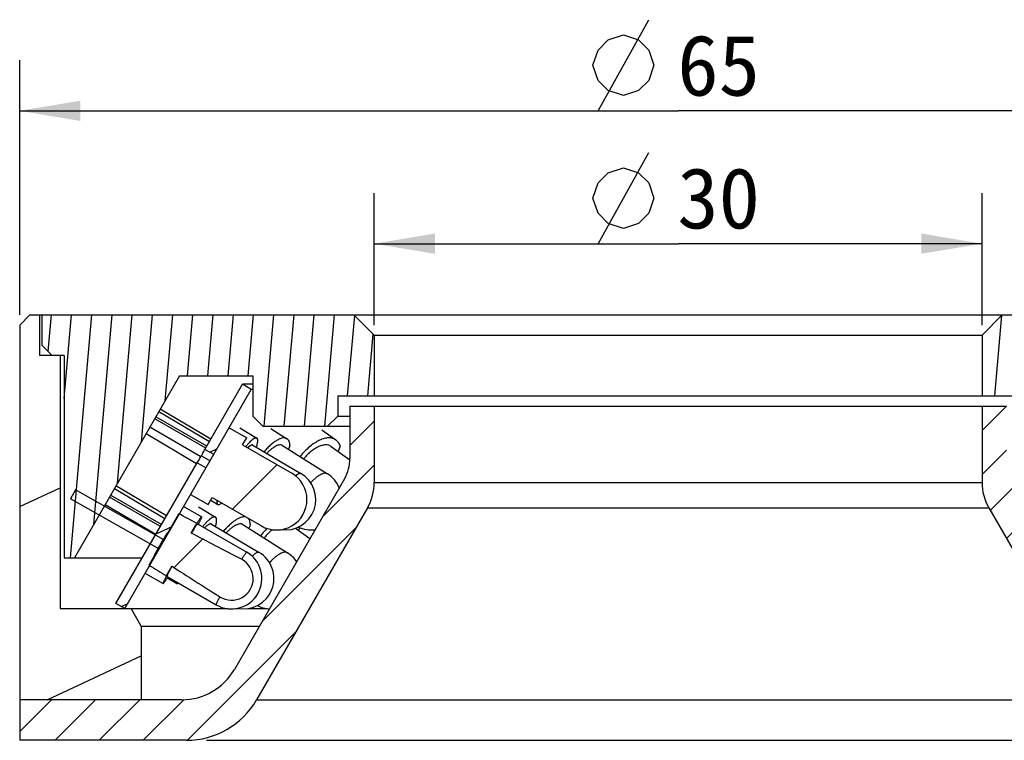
# Model space of a CAD drawing. Header units: millimetres. Extents: x 107 to 209, y 10 to 228.
# Tile 3 of 4: x 110 to 159, y 192 to 228. Entities that reach past the tile are written whole.
import ezdxf
from ezdxf.enums import TextEntityAlignment as Align

# ---------------------------------------------------------------- set-up
doc = ezdxf.new("R2010")
doc.units = ezdxf.units.MM
doc.header["$LTSCALE"] = 23.1
doc.layers.get('0').update_dxf_attribs({"linetype": 'CONTINUOUS'})
doc.layers.add('00_COMPONENTS', color=7, linetype='CONTINUOUS')
doc.layers.add('51__DRAFT_DIMS', color=7, linetype='CONTINUOUS')
doc.styles.get("Standard").update_dxf_attribs({"font": 'simfang.ttf'})
doc.dimstyles.new('DIMSTYLE_3', dxfattribs={"dimtxt": 3, "dimasz": 3, "dimexe": 2.5, "dimexo": 0.5, "dimgap": 0.75, "dimtad": 1, "dimdsep": 46, "dimtxsty": 'STANDARD', "dimblk": '_FILLED', "dimblk1": '_FILLED', "dimblk2": '_FILLED', "dimcen": 0.09, "dimclrt": 3, "dimazin": 2, "dimtp": 0.3, "dimtm": 0.3, "dimtfac": 1, "dimtofl": 0, "dimtmove": 0, "dimatfit": 3, "dimldrblk": '_FILLED', "dimfxl": 1, "dimtolj": 1, "dimarcsym": 0})
doc.dimstyles.new('DIMSTYLE_4', dxfattribs={"dimtxt": 3, "dimasz": 3, "dimexe": 2.5, "dimexo": 0.5, "dimgap": 0.75, "dimtad": 1, "dimdsep": 46, "dimtxsty": 'STANDARD', "dimblk": '_FILLED', "dimblk1": '_FILLED', "dimblk2": '_FILLED', "dimcen": 0.09, "dimclrt": 3, "dimazin": 2, "dimtp": 0.2, "dimtm": 0.2, "dimtfac": 1, "dimtofl": 0, "dimtmove": 0, "dimatfit": 3, "dimldrblk": '_FILLED', "dimfxl": 1, "dimtolj": 1, "dimarcsym": 0})
pattern_1 = [(45, (0, 0), (-5.939696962, 5.939696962), [])]

# ---------------------------------------------------------------- blocks, each defined once
blk = doc.blocks.new('_FILLED')
at = {"color": 0, "linetype": 'ByBlock'}
blk.add_solid([(0, 0), (-1, 0.1666666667), (-1, -0.1666666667)], dxfattribs=at)
blk = doc.blocks.new('*D3')
at = {"layer": '51__DRAFT_DIMS', "color": 4}
for p, q in [((109.9317619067, 213.1820439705), (109.9317619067, 225.7567410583)), ((174.9317619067, 213.1820439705), (174.9317619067, 225.7567410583)), ((109.9317619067, 223.2567410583), (142.4317619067, 223.2567410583)), ((174.9317619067, 223.2567410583), (142.4317619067, 223.2567410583))]:
    blk.add_line(p, q, dxfattribs=at)
at = {"layer": '51__DRAFT_DIMS', "color": 4, "xscale": 3, "yscale": 3, "zscale": 3, "rotation": 180}
blk.add_blockref('_FILLED', (109.9317619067, 223.2567410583), dxfattribs=at)
at = {"layer": '51__DRAFT_DIMS', "color": 4, "xscale": 3, "yscale": 3, "zscale": 3}
blk.add_blockref('_FILLED', (174.9317619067, 223.2567410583), dxfattribs=at)
at = {"layer": '51__DRAFT_DIMS', "color": 3}
blk.add_text('65', height=3, dxfattribs=at).set_placement((144.4317619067, 224.0067410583), align=Align.CENTER)
blk = doc.blocks.new('*D4')
at = {"layer": '51__DRAFT_DIMS', "color": 4}
for p, q in [((127.4317619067, 212.6820439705), (127.4317619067, 219.1984774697)), ((157.4317619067, 212.6820439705), (157.4317619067, 219.1984774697)), ((127.4317619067, 216.6984774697), (142.4317619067, 216.6984774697)), ((157.4317619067, 216.6984774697), (142.4317619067, 216.6984774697))]:
    blk.add_line(p, q, dxfattribs=at)
at = {"layer": '51__DRAFT_DIMS', "color": 4, "xscale": 3, "yscale": 3, "zscale": 3, "rotation": 180}
blk.add_blockref('_FILLED', (127.4317619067, 216.6984774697), dxfattribs=at)
at = {"layer": '51__DRAFT_DIMS', "color": 4, "xscale": 3, "yscale": 3, "zscale": 3}
blk.add_blockref('_FILLED', (157.4317619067, 216.6984774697), dxfattribs=at)
at = {"layer": '51__DRAFT_DIMS', "color": 3}
blk.add_text('30', height=3, dxfattribs=at).set_placement((144.4317619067, 217.4484774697), align=Align.CENTER)

msp = doc.modelspace()

# ---------------------------------------------------------------- hatches: boundary and pattern name
h = msp.add_hatch()
h.set_pattern_fill('DEFAULT__7', color=4, scale=9.2111545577, angle=205, style=0, pattern_type=0)
h.set_pattern_definition([(205, (0, 0), (3.8928021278, -8.3481411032), [])])
edge = h.paths.add_edge_path()
edge.add_line((172.9317619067, 198.6820439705), (169.4317619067, 198.6820439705))
edge.add_line((172.9317619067, 211.1820439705), (172.9317619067, 198.6820439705))
edge.add_line((173.9317619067, 211.1820439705), (172.9317619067, 211.1820439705))
edge.add_line((173.9317619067, 211.1820439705), (173.9317619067, 213.1820439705))
edge.add_line((174.4317619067, 213.1820439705), (173.9317619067, 213.1820439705))
edge.add_line((174.4317619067, 213.1820439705), (174.9317619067, 212.6820439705))
edge.add_line((174.9317619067, 212.6820439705), (174.9317619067, 194.1820439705))
edge.add_line((174.9317619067, 194.1820439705), (168.9317619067, 194.1820439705))
edge.add_line((168.9317619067, 197.8160185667), (168.9317619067, 194.1820439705))
edge.add_line((168.9317619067, 197.8160185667), (169.4317619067, 198.6820439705))
edge = h.paths.add_edge_path()
edge.add_line((115.4317619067, 198.6820439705), (111.9317619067, 198.6820439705))
edge.add_line((115.9317619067, 197.8160185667), (115.4317619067, 198.6820439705))
edge.add_line((115.9317619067, 197.8160185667), (115.9317619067, 194.1820439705))
edge.add_line((115.9317619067, 194.1820439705), (109.9317619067, 194.1820439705))
edge.add_line((109.9317619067, 212.6820439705), (109.9317619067, 194.1820439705))
edge.add_line((110.4317619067, 213.1820439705), (109.9317619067, 212.6820439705))
edge.add_line((110.9317619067, 213.1820439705), (110.4317619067, 213.1820439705))
edge.add_line((110.9317619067, 211.1820439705), (110.9317619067, 213.1820439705))
edge.add_line((111.9317619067, 211.1820439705), (110.9317619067, 211.1820439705))
edge.add_line((111.9317619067, 211.1820439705), (111.9317619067, 198.6820439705))
h = msp.add_hatch()
h.set_pattern_fill('A', color=4, scale=0.9945151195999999, angle=85.00000000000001, style=0, pattern_type=0)
h.set_pattern_definition([(85.00000000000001, (0, 0), (-0.9907306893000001, 0.0866777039), [])])
edge = h.paths.add_edge_path()
edge.add_line((126.4317619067, 213.1820439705), (111.0317619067, 213.1820439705))
edge.add_line((127.4317619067, 212.1820439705), (126.4317619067, 213.1820439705))
edge.add_line((127.4317619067, 212.1820439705), (127.4317619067, 209.1820439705))
edge.add_line((125.6317619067, 209.1820439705), (127.4317619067, 209.1820439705))
edge.add_line((125.6317619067, 209.1820439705), (125.6317619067, 208.1820439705))
edge.add_line((125.6317619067, 208.1820439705), (125.1317619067, 207.6820439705))
edge.add_line((121.9317619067, 207.6820439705), (125.1317619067, 207.6820439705))
edge.add_line((121.9317619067, 207.6820439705), (121.4317619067, 208.1820439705))
edge.add_line((121.4317619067, 210.1820439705), (121.4317619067, 208.1820439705))
edge.add_line((117.8279143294, 210.1820439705), (121.4317619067, 210.1820439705))
edge.add_line((117.8279143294, 210.1820439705), (112.6317619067, 201.1820439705))
edge.add_line((112.1317619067, 201.1820439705), (112.6317619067, 201.1820439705))
edge.add_line((112.1317619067, 211.1820439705), (112.1317619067, 201.1820439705))
edge.add_line((112.1317619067, 211.1820439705), (111.5318605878, 211.1820439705))
edge.add_line((111.5318605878, 211.1820439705), (111.0317619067, 211.6821311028))
edge.add_line((111.0317619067, 213.1820439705), (111.0317619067, 211.6821311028))
edge = h.paths.add_edge_path()
edge.add_line((173.8317619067, 213.1820439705), (158.4317619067, 213.1820439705))
edge.add_line((173.8317619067, 213.1820439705), (173.8317619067, 211.6819572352))
edge.add_line((173.3318370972, 211.1820439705), (173.8317619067, 211.6819572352))
edge.add_line((173.3318370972, 211.1820439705), (172.7317619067, 211.1820439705))
edge.add_line((172.7317619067, 201.1820439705), (172.7317619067, 211.1820439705))
edge.add_line((172.2317619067, 201.1820439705), (172.7317619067, 201.1820439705))
edge.add_line((167.035609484, 210.1820439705), (172.2317619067, 201.1820439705))
edge.add_line((163.4317619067, 210.1820439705), (167.035609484, 210.1820439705))
edge.add_line((163.4317619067, 210.1820439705), (163.4317619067, 208.1820439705))
edge.add_line((162.9317619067, 207.6820439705), (163.4317619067, 208.1820439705))
edge.add_line((159.7317619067, 207.6820439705), (162.9317619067, 207.6820439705))
edge.add_line((159.2317619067, 208.1820439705), (159.7317619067, 207.6820439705))
edge.add_line((159.2317619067, 209.1820439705), (159.2317619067, 208.1820439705))
edge.add_line((157.4317619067, 209.1820439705), (159.2317619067, 209.1820439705))
edge.add_line((157.4317619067, 212.1820439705), (157.4317619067, 209.1820439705))
edge.add_line((157.4317619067, 212.1820439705), (158.4317619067, 213.1820439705))
h = msp.add_hatch()
h.set_pattern_fill('DEFAULT__6', color=4, scale=2.5302950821, angle=205, style=0, pattern_type=0)
h.set_pattern_definition([(205, (0, 0), (1.0693489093, -2.2932261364), [])])
edge = h.paths.add_edge_path()
edge.add_line((170.1817619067, 198.9320439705), (166.1669891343, 205.8858343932))
edge.add_line((169.7487492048, 198.6820439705), (170.1817619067, 198.9320439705))
edge.add_line((169.7487492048, 198.6820439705), (165.7339764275, 205.6358344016))
edge.add_line((165.7339764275, 205.6358344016), (166.1669891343, 205.8858343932))
edge = h.paths.add_edge_path()
edge.add_line((163.9317619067, 209.7573615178), (165.7868848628, 206.5441943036))
edge.add_line((165.7868848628, 206.5441943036), (165.3538721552, 206.2941943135))
edge.add_line((163.4987492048, 209.5073615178), (165.3538721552, 206.2941943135))
edge.add_line((163.4987492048, 209.5073615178), (163.9317619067, 209.7573615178))
edge = h.paths.add_edge_path()
edge.add_line((121.3647746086, 209.5073615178), (120.9317619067, 209.7573615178))
edge.add_line((119.5096516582, 206.2941943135), (121.3647746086, 209.5073615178))
edge.add_line((119.5096516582, 206.2941943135), (119.0766389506, 206.5441943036))
edge.add_line((119.0766389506, 206.5441943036), (120.9317619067, 209.7573615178))
edge = h.paths.add_edge_path()
edge.add_line((115.1147746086, 198.6820439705), (114.6817619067, 198.9320439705))
edge.add_line((114.6817619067, 198.9320439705), (118.6965346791, 205.8858343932))
edge.add_line((118.6965346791, 205.8858343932), (119.1295473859, 205.6358344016))
edge.add_line((115.1147746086, 198.6820439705), (119.1295473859, 205.6358344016))
h = msp.add_hatch()
h.set_pattern_fill('DEFAULT__1', color=4, scale=1.5384615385, angle=45, style=0, pattern_type=0)
h.set_pattern_definition([(45, (0, 0), (-1.0878565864, 1.0878565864), [])])
edge = h.paths.add_edge_path()
edge.add_line((158.6317619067, 208.6820439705), (157.4317619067, 208.6820439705))
edge.add_line((158.6317619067, 208.6820439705), (158.6317619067, 206.0939640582))
edge.add_arc((160.6317619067, 206.0939640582), 2, 180, 210)
edge.add_line((158.8997110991, 205.0939640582), (164.3336856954, 195.6820439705))
edge.add_arc((166.9317619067, 197.1820439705), 3, 210, 270)
edge.add_line((174.9317619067, 194.1820439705), (166.9317619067, 194.1820439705))
edge.add_line((174.9317619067, 194.1820439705), (174.9317619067, 192.1820439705))
edge.add_line((174.9317619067, 192.1820439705), (166.700821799, 192.1820439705))
edge.add_arc((166.700821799, 196.1820439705), 4, 209.9999999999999, 269.9999999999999)
edge.add_line((157.7666983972, 203.6563996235), (163.2367201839, 194.1820439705))
edge.add_arc((159.9317619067, 204.9063996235), 2.5, 180, 210)
edge.add_line((157.4317619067, 208.6820439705), (157.4317619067, 204.9063996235))
edge = h.paths.add_edge_path()
edge.add_line((127.4317619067, 208.6820439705), (126.2317619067, 208.6820439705))
edge.add_line((127.4317619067, 208.6820439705), (127.4317619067, 204.9063996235))
edge.add_arc((124.9317619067, 204.9063996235), 2.5, 329.9999999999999, 359.9999999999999)
edge.add_line((127.0968254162, 203.6563996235), (121.6268036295, 194.1820439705))
edge.add_arc((118.1627020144, 196.1820439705), 4, 270, 330)
edge.add_line((118.1627020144, 192.1820439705), (109.9317619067, 192.1820439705))
edge.add_line((109.9317619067, 194.1820439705), (109.9317619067, 192.1820439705))
edge.add_line((117.9317619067, 194.1820439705), (109.9317619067, 194.1820439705))
edge.add_arc((117.9317619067, 197.1820439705), 3, 270, 330)
edge.add_line((125.9638127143, 205.0939640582), (120.5298381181, 195.6820439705))
edge.add_arc((124.2317619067, 206.0939640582), 2, 330.0000000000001, 5.09e-14)
edge.add_line((126.2317619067, 208.6820439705), (126.2317619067, 206.0939640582))
h = msp.add_hatch()
h.set_pattern_fill('DEFAULT__5', color=4, scale=8.4, angle=45, style=0, pattern_type=0)
h.set_pattern_definition(pattern_1)
edge = h.paths.add_edge_path()
edge.add_line((120.9356173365, 206.7640397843), (123.360488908, 205.3640404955))
edge.add_arc((122.6104909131, 204.0650050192), 1.4999967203, 329.9767110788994, 60.0000161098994)
edge.add_arc((122.6104909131, 204.0650050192), 1.4999967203, 239.9999832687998, 329.9767110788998)
edge.add_line((119.4356214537, 204.1659707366), (121.8604921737, 202.7659699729))
edge.add_line((119.2356210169, 203.819559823), (119.4356214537, 204.1659707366))
edge.add_line((118.3695957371, 204.3195600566), (119.2356210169, 203.819559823))
edge.add_line((118.3695957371, 204.3195600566), (120.2695922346, 207.6104504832))
edge.add_line((120.2695922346, 207.6104504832), (121.1356177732, 207.110450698))
edge.add_line((120.9356173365, 206.7640397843), (121.1356177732, 207.110450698))
h = msp.add_hatch()
h.set_pattern_fill('DEFAULT__3', color=4, scale=8.4, angle=45, style=0, pattern_type=0)
h.set_pattern_definition(pattern_1)
edge = h.paths.add_edge_path()
edge.add_spline(control_points=[(120.8836640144, 201.1163046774), (120.5959461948, 201.2674384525), (120.0279078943, 201.5647093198), (119.1981721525, 201.9954508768), (118.659507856, 202.2726061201), (118.3938145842, 202.4086410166)], knot_values=[0, 0, 0, 0, 0.3333333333, 0.6666666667, 1, 1, 1, 1], degree=3, periodic=0)
edge.add_arc((120.3854766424, 200.1678907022), 1.0712981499, 317.8635827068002, 62.28774013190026)
edge.add_arc((120.3854766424, 200.1678907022), 1.0712981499, 237.6560398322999, 317.8635827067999)
edge.add_spline(control_points=[(117.4496934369, 200.7752264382), (117.7001903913, 200.6129010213), (118.2092237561, 200.2844822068), (118.9966316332, 199.7805072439), (119.5377574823, 199.4366761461), (119.8123313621, 199.2628027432)], knot_values=[0, 0, 0, 0, 0.3333333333, 0.6666666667, 1, 1, 1, 1], degree=3, periodic=0)
edge.add_line((117.1711414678, 200.2933064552), (117.4496934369, 200.7752264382))
edge.add_spline(control_points=[(116.3211338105, 200.8227166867), (116.4145155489, 200.7644327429), (116.6019880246, 200.6475053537), (116.8853173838, 200.4710394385), (117.0756297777, 200.3526710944), (117.1711414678, 200.2933064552)], knot_values=[0, 0, 0, 0, 0.3333333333, 0.6666666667, 1, 1, 1, 1], degree=3, periodic=0)
edge.add_line((116.3211338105, 200.8227166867), (116.7920550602, 201.6374528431))
edge.add_line((116.7920550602, 201.6374528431), (112.4364294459, 204.1018284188))
edge.add_line((112.6928098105, 204.54538953), (112.4364294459, 204.1018284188))
edge.add_line((117.0484354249, 202.0810139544), (112.6928098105, 204.54538953))
edge.add_line((117.0484354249, 202.0810139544), (117.7893430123, 203.3628507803))
edge.add_spline(control_points=[(118.6723665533, 202.8905609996), (118.5732515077, 202.9436915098), (118.3756890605, 203.0495166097), (118.0813547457, 203.206942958), (117.8864584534, 203.3110264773), (117.7893430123, 203.3628507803)], knot_values=[0, 0, 0, 0, 0.3333333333, 0.6666666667, 1, 1, 1, 1], degree=3, periodic=0)
edge.add_line((118.3938145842, 202.4086410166), (118.6723665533, 202.8905609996))

# ---------------------------------------------------------------- linework, layer by layer
at = {"layer": '00_COMPONENTS', "color": 7}
for p, q in [((110.4317619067, 213.1820439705), (109.9317619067, 212.6820439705)), ((110.4317619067, 213.1820439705), (174.4317619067, 213.1820439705)), ((110.9317619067, 211.1820439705), (110.9317619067, 213.1820439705)), ((111.0317619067, 213.1820439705), (111.0317619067, 211.6821311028)), ((127.4317619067, 212.1820439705), (126.4317619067, 213.1820439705)), ((157.4317619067, 212.1820439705), (158.4317619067, 213.1820439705)), ((109.9317619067, 212.6820439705), (109.9317619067, 192.1820439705)), ((127.4317619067, 212.1820439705), (157.4317619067, 212.1820439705)), ((127.4317619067, 212.1820439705), (127.4317619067, 209.1820439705)), ((157.4317619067, 212.1820439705), (157.4317619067, 209.1820439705)), ((111.5318605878, 211.1820439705), (111.0317619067, 211.6821311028)), ((112.1317619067, 211.1820439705), (110.9317619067, 211.1820439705)), ((111.9317619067, 211.1820439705), (111.9317619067, 198.6820439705)), ((112.1317619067, 211.1820439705), (112.1317619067, 201.1820439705)), ((117.8279143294, 210.1820439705), (112.6317619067, 201.1820439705)), ((117.8279143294, 210.1820439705), (121.4317619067, 210.1820439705)), ((121.4317619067, 210.1820439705), (121.4317619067, 208.1820439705)), ((115.1147746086, 198.6820439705), (121.3647746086, 209.5073615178)), ((119.0766389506, 206.5441943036), (120.9317619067, 209.7573615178)), ((121.3647746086, 209.5073615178), (120.9317619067, 209.7573615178)), ((121.4317619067, 209.7573615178), (120.9317619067, 209.7573615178)), ((121.4317619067, 209.5073615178), (121.3647746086, 209.5073615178)), ((125.6317619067, 209.1820439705), (159.2317619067, 209.1820439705)), ((125.6317619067, 209.1820439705), (125.6317619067, 208.1820439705)), ((119.3691173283, 207.0507817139), (116.8713108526, 208.5251581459)), ((126.2317619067, 208.6820439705), (158.6317619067, 208.6820439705)), ((126.2317619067, 208.6820439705), (126.2317619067, 206.0939640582)), ((127.4317619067, 208.6820439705), (127.4317619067, 204.9063996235)), ((157.4317619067, 208.6820439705), (157.4317619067, 204.9063996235)), ((119.1128210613, 206.6068635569), (116.6010424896, 208.0570396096)), ((119.1637323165, 206.6950444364), (116.6519537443, 208.1452204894)), ((119.292619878, 206.9182842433), (116.7948134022, 208.3926606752)), ((121.9317619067, 207.6820439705), (121.4317619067, 208.1820439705)), ((125.6317619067, 208.1820439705), (125.1317619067, 207.6820439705)), ((125.6317619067, 208.1820439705), (126.2317619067, 208.1820439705)), ((118.8704587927, 206.1815397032), (116.3562812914, 207.6331007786)), ((120.2695922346, 207.6104504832), (121.1356177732, 207.110450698)), ((120.7912198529, 207.6012243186), (121.638292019, 207.1012243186)), ((121.9317619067, 207.6820439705), (126.2317619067, 207.6820439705)), ((122.3343419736, 207.5711045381), (123.1254397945, 207.0711045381)), ((118.6654851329, 205.8332319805), (116.168185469, 207.3073092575)), ((120.9356173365, 206.7640397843), (121.1356177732, 207.110450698)), ((124.8395550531, 207.5115077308), (125.5401037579, 207.0115077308)), ((120.9356173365, 206.7640397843), (123.360488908, 205.3640404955)), ((121.4349638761, 206.7567570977), (123.8067659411, 205.3567570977)), ((121.6363792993, 206.7182500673), (121.604644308, 206.656600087)), ((122.9117328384, 206.7329783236), (125.1268067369, 205.3329783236)), ((123.2722405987, 206.7182500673), (123.2002189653, 206.5506455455)), ((125.3077291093, 206.6859282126), (126.229794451, 206.0278259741)), ((125.7454649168, 206.7182500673), (125.6543183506, 206.4385583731)), ((118.8989342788, 206.2308606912), (119.3318881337, 205.9808606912)), ((119.5096516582, 206.2941943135), (119.0766389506, 206.5441943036)), ((114.6817619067, 198.9320439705), (118.6965346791, 205.8858343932)), ((118.6965346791, 205.8858343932), (119.1295473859, 205.6358344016)), ((125.9638127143, 205.0939640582), (120.5298381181, 195.6820439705)), ((117.1777619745, 203.2552429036), (114.6840645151, 204.7367363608)), ((112.6928098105, 204.54538953), (112.4364294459, 204.1018284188)), ((117.0484354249, 202.0810139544), (112.6928098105, 204.54538953)), ((116.8770758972, 202.7344393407), (114.3660087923, 204.1858476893)), ((116.9315832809, 202.8288488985), (114.420516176, 204.2802572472)), ((117.0999001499, 203.1203822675), (114.6062026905, 204.6018757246)), ((118.3695957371, 204.3195600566), (119.2356210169, 203.819559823)), ((119.2356210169, 203.819559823), (119.4356214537, 204.1659707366)), ((119.4356198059, 204.1659669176), (121.8604909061, 202.7659669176)), ((116.7920550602, 201.6374528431), (112.4364294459, 204.1018284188)), ((116.654685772, 202.3492483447), (114.1436186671, 203.8006566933)), ((118.0491127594, 203.7128726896), (118.9141577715, 203.2128726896)), ((118.7548785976, 203.701367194), (119.5964946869, 203.201367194)), ((119.3593223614, 204.0338168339), (119.7066746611, 203.8287857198)), ((127.0968254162, 203.6563996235), (121.6268036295, 194.1820439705)), ((157.7666983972, 203.6563996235), (163.2367201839, 194.1820439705)), ((117.0484354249, 202.0810139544), (117.7893430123, 203.3628507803)), ((118.3938145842, 202.4086410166), (118.6723665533, 202.8905609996)), ((118.7139878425, 202.8665606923), (121.1361138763, 201.4665606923)), ((119.3921914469, 202.8574774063), (121.7487164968, 201.4574774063)), ((119.617113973, 202.8114754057), (119.5829708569, 202.7441362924)), ((120.9529748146, 202.8343341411), (123.1587279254, 201.4343341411)), ((121.3191020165, 202.8114754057), (121.2483305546, 202.6468707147)), ((123.7410248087, 202.6836108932), (123.6940290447, 202.5442915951)), ((123.5437015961, 202.6508388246), (124.2601130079, 202.143069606)), ((116.3211338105, 200.8227166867), (116.7920550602, 201.6374528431)), ((112.1317619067, 201.1820439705), (115.9808000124, 201.1820439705)), ((117.1711414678, 200.2933064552), (117.4496934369, 200.7752264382)), ((116.1474984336, 200.4229087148), (117.0125434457, 199.9229087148)), ((117.2127133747, 200.2692207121), (119.6348394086, 198.8692207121)), ((117.2201476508, 200.193122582), (117.6556139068, 199.9344142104)), ((115.1147746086, 198.6820439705), (114.6817619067, 198.9320439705)), ((111.9317619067, 198.6820439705), (120.1826125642, 198.6820439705)), ((115.9317619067, 197.8160185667), (115.4317619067, 198.6820439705)), ((120.5908304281, 198.6820439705), (120.781154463, 198.6820439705)), ((121.18448399, 198.6820439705), (122.1500926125, 198.6820439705)), ((115.9317619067, 197.8160185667), (121.7618889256, 197.8160185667)), ((115.9317619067, 197.8160185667), (115.9317619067, 194.1820439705)), ((117.9317619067, 194.1820439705), (109.9317619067, 194.1820439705)), ((118.1627020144, 192.1820439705), (109.9317619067, 192.1820439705)), ((119.1459100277, 192.1820439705), (174.9317619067, 192.1820439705))]:
    msp.add_line(p, q, dxfattribs=at)
at = {"layer": '00_COMPONENTS', "color": 4}
for p, q in [((127.4317619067, 204.9063996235), (157.4317619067, 204.9063996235)), ((127.0968254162, 203.6563996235), (157.7666983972, 203.6563996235)), ((116.7734410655, 201.662093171), (116.8148058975, 201.7356759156)), ((117.0317597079, 202.1076702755), (117.0455328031, 202.1304941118)), ((116.7673416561, 201.6511585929), (116.7734410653, 201.6620931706)), ((121.6268036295, 194.1820439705), (163.2367201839, 194.1820439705))]:
    msp.add_line(p, q, dxfattribs=at)
at = {"layer": '00_COMPONENTS', "color": 7}
for centre, radius, start, end in [((124.2317619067, 206.0939640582), 2, 330, 360), ((122.6104909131, 204.0650050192), 1.4999967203, 239.9999832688, 60.00001610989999), ((123.0442854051, 204.0650050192), 1.5, 261.6646434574, 59.44798578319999), ((124.3254056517, 204.0650050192), 1.5, 22.8960669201, 57.7057587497), ((124.9317619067, 204.9063996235), 2.5, 330, 360), ((159.9317619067, 204.9063996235), 2.5, 180, 210), ((124.3254056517, 204.0650050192), 1.5, 244.7193996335, 277.086994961), ((120.3854766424, 200.1678907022), 1.5, 239.9718899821, 59.9718899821), ((120.9825793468, 200.1678907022), 1.5, 258.5591668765, 59.2856603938), ((122.3549113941, 200.1678907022), 1.5, 33.78447218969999, 57.59654638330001), ((120.3854766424, 200.1678907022), 1.0712981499, 237.6560398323, 62.28774013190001), ((122.3549113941, 200.1678907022), 1.5, 242.7831528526, 266.2164816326), ((117.9317619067, 197.1820439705), 3, 270, 330), ((118.1627020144, 196.1820439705), 4, 270, 330)]:
    msp.add_arc(centre, radius, start, end, dxfattribs=at)
for major_axis, start_param, end_param in [((39.9304280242, -23.0799712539), 8.5148692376, 8.5426614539), ((31.5240221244, -18.2210299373), 2.346946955, 2.4614810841), ((39.9304280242, -23.0799712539), 4.0237091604, 4.0515013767), ((31.5240221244, -18.2210299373), -2.4614810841, -2.346946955)]:
    msp.add_ellipse((142.4317619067, 187.4250363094), major_axis=major_axis, ratio=0.0411962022, start_param=start_param, end_param=end_param, dxfattribs=at)
for points, knots in [([(121.6382918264, 207.1012239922), (121.6330183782, 207.1043359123), (121.6210012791, 207.1091448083), (121.6007030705, 207.1112281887), (121.5780301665, 207.1085459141), (121.542160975, 207.098046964), (121.4914543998, 207.0718049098), (121.4254428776, 207.0250078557), (121.3509550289, 206.9610173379), (121.2688043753, 206.8804635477), (121.1798730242, 206.7841205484), (121.1197637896, 206.713604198), (121.0886807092, 206.6759679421)], [0, 0, 0, 0, 0.025439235, 0.0528868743, 0.083947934, 0.1197102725, 0.2076438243, 0.3194210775, 0.4554584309, 0.6151334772, 0.7972051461, 1, 1, 1, 1]), ([(121.6363792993, 206.7182500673), (121.6435121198, 206.7435147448), (121.6561229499, 206.7915898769), (121.6706563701, 206.8603149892), (121.679679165, 206.921284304), (121.6831709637, 206.9741930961), (121.6811241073, 207.0188717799), (121.6734736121, 207.0552918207), (121.6598768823, 207.0835434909), (121.645800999, 207.0967927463), (121.6382918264, 207.1012239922)], [0, 0, 0, 0, 0.1965833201, 0.3720438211, 0.5257653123, 0.6577350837, 0.7685266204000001, 0.8597195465, 0.9347088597, 1, 1, 1, 1]), ([(123.1254390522, 207.071103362), (123.111647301, 207.0798191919), (123.0816143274, 207.0946590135), (123.031767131, 207.1077497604), (122.9772008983, 207.1119178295), (122.8949675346, 207.105375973), (122.7811906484, 207.0726371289), (122.6375985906, 207.0020498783), (122.4832262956, 206.8998710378), (122.3210976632, 206.7680492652), (122.154434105, 206.6091688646), (122.0460215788, 206.4910689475), (121.9915974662, 206.4282694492)], [0, 0, 0, 0, 0.0354395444, 0.0721623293, 0.1112999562, 0.1537471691, 0.2507681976, 0.3661443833, 0.5002479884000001, 0.6520247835, 0.8194873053, 1, 1, 1, 1]), ([(123.2722405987, 206.7182500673), (123.2712435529, 206.758410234), (123.2647477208, 206.8332383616), (123.2372394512, 206.9350899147), (123.1984081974, 207.0047683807), (123.1589680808, 207.0470632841), (123.1369309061, 207.0638409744), (123.1254390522, 207.071103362)], [0, 0, 0, 0, 0.3035100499, 0.5648688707, 0.7919697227, 0.897292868, 1, 1, 1, 1]), ([(125.5401018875, 207.0115051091), (125.5160321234, 207.028683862), (125.464059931, 207.0590880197), (125.3778589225, 207.0907523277), (125.2839027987, 207.1085445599), (125.1830915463, 207.1124185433), (125.0762619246, 207.1024607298), (124.9220329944, 207.0699064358), (124.7192609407, 206.9930321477), (124.4749658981, 206.8541085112), (124.2295057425, 206.6700466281), (123.9908124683, 206.4468052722), (123.8429774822, 206.2785296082), (123.7717605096, 206.1895021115)], [0, 0, 0, 0, 0.0421102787, 0.0852024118, 0.1301633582, 0.1777182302, 0.228402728, 0.2825632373, 0.4017750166, 0.5353703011, 0.6816016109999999, 0.8376502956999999, 1, 1, 1, 1]), ([(118.8989342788, 206.2308606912), (118.9233572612, 206.2732816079), (118.9588999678, 206.3348911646), (119.1122174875, 206.6057801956), (119.0766380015, 206.5441948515)], [0, 0, 0, 0, 0.4076601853, 1, 1, 1, 1]), ([(121.4349638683, 206.7567570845), (121.4292395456, 206.760135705), (121.4153308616, 206.764735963), (121.3916582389, 206.7638216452), (121.3647994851, 206.7561122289), (121.3345935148, 206.7418168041), (121.3010266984, 206.7209908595), (121.2485388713, 206.6820613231), (121.2097645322, 206.6469648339), (121.183234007, 206.6213071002)], [0, 0, 0, 0, 0.0666597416, 0.1426374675, 0.2343213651, 0.3451501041, 0.4767914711, 0.6298695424, 1, 1, 1, 1]), ([(122.9117319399, 206.7329768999), (122.9019905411, 206.73913273), (122.8810028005, 206.7497953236), (122.8336075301, 206.763865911), (122.7647305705, 206.7660495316), (122.6750497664, 206.7460963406), (122.5766471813, 206.7049507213), (122.4707590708, 206.6432791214), (122.3588767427, 206.5620453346), (122.2427906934, 206.462515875), (122.1666483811, 206.3877610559), (122.1281560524, 206.347773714)], [0, 0, 0, 0, 0.0373853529, 0.0758622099, 0.1596415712, 0.2573683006, 0.3719644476, 0.5043358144, 0.6540812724, 0.8199300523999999, 1, 1, 1, 1]), ([(125.3077277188, 206.6859262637), (125.289203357, 206.6991473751), (125.2492887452, 206.7226162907), (125.1593173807, 206.7563684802), (125.0289898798, 206.770837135), (124.8600305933, 206.74538772), (124.6792364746, 206.6801649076), (124.491549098, 206.577396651), (124.3023054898, 206.4402680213), (124.1172326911, 206.2729531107), (124.0019615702, 206.1463915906), (123.9461654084, 206.079277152)], [0, 0, 0, 0, 0.0424600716, 0.0858631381, 0.1785211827, 0.2832097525, 0.4021315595, 0.53529659, 0.6811703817, 0.8371660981, 1, 1, 1, 1]), ([(125.7454649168, 206.7182500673), (125.7257218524, 206.7779162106), (125.6854497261, 206.8629355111), (125.6080572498, 206.9566521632), (125.5635450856, 206.9947735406), (125.5401018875, 207.0115051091)], [0, 0, 0, 0, 0.5190196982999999, 0.7621462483, 1, 1, 1, 1]), ([(118.6965338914, 205.8858348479), (118.6920648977, 205.8780982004), (118.8324747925, 206.1152529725), (118.8367533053, 206.1231131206), (118.8989342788, 206.2308606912)], [0, 0, 0, 0, 0.0670077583, 1, 1, 1, 1]), ([(119.668778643, 204.0307563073), (119.665390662, 204.0061118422), (119.6612162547, 203.9616989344), (119.6637997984, 203.9087724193), (119.6721932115, 203.8749174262), (119.6807413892, 203.8551869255), (119.6920522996, 203.8394889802), (119.7016377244, 203.8317617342), (119.7066756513, 203.8287873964)], [0, 0, 0, 0, 0.3466347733, 0.6206459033, 0.7328715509, 0.8310394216, 0.9184781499, 1, 1, 1, 1]), ([(119.7066756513, 203.8287873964), (119.7117581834, 203.8257867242), (119.7232723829, 203.8210969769), (119.7426884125, 203.8188281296), (119.7643326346, 203.8209909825), (119.7984388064, 203.8302781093), (119.8466134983, 203.8541371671), (119.8839321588, 203.8797645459), (119.9041244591, 203.8949364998)], [0, 0, 0, 0, 0.0811560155, 0.1683063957, 0.2662879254, 0.3784555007, 0.6527136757, 1, 1, 1, 1]), ([(118.9141576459, 203.2128724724), (118.9131137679, 203.2134752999), (118.9107772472, 203.2133367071), (118.9079178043, 203.2121005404), (118.9037278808, 203.2095924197), (118.8976364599, 203.204526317), (118.8892565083, 203.1962553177), (118.8792978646, 203.185231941), (118.8625993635, 203.1653115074), (118.8381032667, 203.1334887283), (118.8045416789, 203.0871687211), (118.7652127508, 203.0305085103), (118.7203913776, 202.9639009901), (118.6889607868, 202.9160544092), (118.6723665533, 202.8905609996)], [0, 0, 0, 0, 0.0089060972, 0.0152843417, 0.0233130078, 0.0447484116, 0.0736868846, 0.1102503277, 0.1544626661, 0.2657075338, 0.4068534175, 0.5770554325, 0.7752604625, 1, 1, 1, 1]), ([(118.7557438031, 202.8428365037), (118.769540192, 202.8699218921), (118.795286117, 202.9209931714), (118.8305919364, 202.9930106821), (118.8600222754, 203.0553049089), (118.8833790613, 203.107452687), (118.89870746, 203.1445253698), (118.9076218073, 203.1689129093), (118.912196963, 203.1830298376), (118.9151756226, 203.1944082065), (118.916521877, 203.2022072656), (118.916603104, 203.2070854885), (118.9162471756, 203.2101779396), (118.915200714, 203.2122701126), (118.9141576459, 203.2128724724)], [0, 0, 0, 0, 0.2248030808, 0.4229762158, 0.593163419, 0.7343057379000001, 0.8455388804, 0.8897491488, 0.9263125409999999, 0.9552457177, 0.9766809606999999, 0.9847116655, 0.9910919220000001, 1, 1, 1, 1]), ([(119.5964945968, 203.2013670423), (119.5901082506, 203.2051604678), (119.5756826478, 203.211128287), (119.5513782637, 203.2142319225), (119.5243216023, 203.2118484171), (119.4818612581, 203.2008070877), (119.4220677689, 203.1719097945), (119.3446811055, 203.1194745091), (119.2580235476, 203.0474251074), (119.1631760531, 202.9565750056), (119.061305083, 202.8479484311), (118.992827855, 202.7683401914), (118.9575672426, 202.7258946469)], [0, 0, 0, 0, 0.0268519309, 0.0555948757, 0.0877698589, 0.1244494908, 0.2136549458, 0.3260002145, 0.4618644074, 0.6205122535, 0.8005236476, 1, 1, 1, 1]), ([(119.617113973, 202.8114754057), (119.6233665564, 202.836799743), (119.6342217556, 202.885075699), (119.6459177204, 202.9541932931), (119.652085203, 203.0157680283), (119.65271194, 203.0695044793), (119.6477773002, 203.1152273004), (119.6371967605, 203.1528759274), (119.6206362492, 203.1823596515), (119.6048660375, 203.1963944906), (119.5964945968, 203.2013670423)], [0, 0, 0, 0, 0.1910975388, 0.3623382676, 0.5132584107, 0.6440119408, 0.7553695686, 0.8491086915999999, 0.9286673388, 1, 1, 1, 1]), ([(121.1125397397, 203.1980794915), (121.0804296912, 203.2088830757), (121.0269005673, 203.2159454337), (120.9537900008, 203.2102059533), (120.8694940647, 203.1931930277), (120.7555840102, 203.150559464), (120.613344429, 203.0722009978), (120.4624948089, 202.9659294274), (120.3057401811, 202.8336372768), (120.1459406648, 202.6776926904), (120.0422107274, 202.5630084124), (119.9903116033, 202.5023895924)], [0, 0, 0, 0, 0.0739044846, 0.1151084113, 0.1598331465, 0.2610309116, 0.3789211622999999, 0.5132760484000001, 0.6628972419, 0.8259196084, 1, 1, 1, 1]), ([(121.3191020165, 202.8114754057), (121.3180673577, 202.8478752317), (121.3123092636, 202.9162889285), (121.2895323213, 203.0107066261), (121.2530407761, 203.0891248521), (121.2181742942, 203.1311778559), (121.1990368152, 203.1481485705)], [0, 0, 0, 0, 0.2979369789, 0.5598192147, 0.7907232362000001, 1, 1, 1, 1]), ([(118.713987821, 202.8665606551), (118.7127898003, 202.8672527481), (118.7098967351, 202.8665033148), (118.706612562, 202.8644932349), (118.7013121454, 202.8604143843), (118.6935253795, 202.8526675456), (118.6769760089, 202.8339284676), (118.651248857, 202.8004609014), (118.6143092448, 202.7488208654), (118.5692850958, 202.682593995), (118.5166911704, 202.6026136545), (118.4572260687, 202.5098435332), (118.4156453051, 202.4436636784), (118.3938145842, 202.4086410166)], [0, 0, 0, 0, 0.0073914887, 0.0133961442, 0.0212422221, 0.0427401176, 0.0721485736, 0.154661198, 0.2681456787, 0.4113233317, 0.5824549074, 0.7795238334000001, 1, 1, 1, 1]), ([(119.392191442, 202.8574773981), (119.3845793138, 202.8619999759), (119.3659127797, 202.8680563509), (119.3341519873, 202.8663274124), (119.2981024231, 202.8552874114), (119.2575729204, 202.8352121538), (119.2126215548, 202.8062098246), (119.1634718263, 202.7684210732), (119.1104447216, 202.7220681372), (119.074660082, 202.6874990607), (119.0561450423, 202.6689060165)], [0, 0, 0, 0, 0.0658273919, 0.1413721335, 0.2331170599, 0.3443888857, 0.4766408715, 0.6302385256, 0.8049220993, 1, 1, 1, 1]), ([(120.9529738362, 202.8343325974), (120.942696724, 202.8408545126), (120.9205250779, 202.8521371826), (120.8703723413, 202.8669310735), (120.7974080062, 202.8689080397), (120.7024818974, 202.8471642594), (120.5984220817, 202.8028015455), (120.4866504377, 202.7365772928), (120.3688689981, 202.6496001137), (120.2471036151, 202.5433264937), (120.1674730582, 202.4636158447), (120.127317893, 202.4210284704)], [0, 0, 0, 0, 0.0373147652, 0.0757408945, 0.1595256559, 0.2574257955, 0.3723071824, 0.5049661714, 0.6548605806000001, 0.8205577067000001, 1, 1, 1, 1]), ([(122.1455738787, 202.6397964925), (122.1170821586, 202.6125425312), (122.0029867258, 202.4993473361), (121.8968767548, 202.3781532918), (121.8214884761, 202.2831580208)], [0, 0, 0, 0, 0.2453471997, 1, 1, 1, 1]), ([(122.4076393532, 202.5795802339), (122.3329307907, 202.5221934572), (122.1871132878, 202.394086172), (122.0563772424, 202.2508048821), (121.9932004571, 202.1741086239)], [0, 0, 0, 0, 0.4866691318, 1, 1, 1, 1]), ([(117.2127133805, 200.269220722), (117.2115156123, 200.2699132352), (117.210720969, 200.2727943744), (117.2108235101, 200.2766434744), (117.2117122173, 200.2832723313), (117.2145381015, 200.2938865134), (117.2225152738, 200.3175803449), (117.2386736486, 200.3565786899), (117.2649821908, 200.4143635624), (117.2998950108, 200.4864348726), (117.3429469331, 200.571930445), (117.3936516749, 200.6697640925), (117.4302425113, 200.7388281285), (117.4496934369, 200.7752264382)], [0, 0, 0, 0, 0.0073914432, 0.013396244, 0.0212424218, 0.0427400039, 0.0721485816, 0.1546611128, 0.2681456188, 0.4113233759, 0.5824550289, 0.7795233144, 1, 1, 1, 1]), ([(117.1711414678, 200.2933064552), (117.1573342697, 200.2662027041), (117.1315630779, 200.2150849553), (117.096219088, 200.1429993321), (117.0667530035, 200.0806378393), (117.0433682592, 200.0284355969), (117.0280206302, 199.9913250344), (117.0190942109, 199.9669123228), (117.0145132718, 199.9527806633), (117.0115292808, 199.9413907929), (117.0101795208, 199.9335836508), (117.0100977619, 199.9287011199), (117.0104541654, 199.9256064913), (117.011500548, 199.9235131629), (117.0125438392, 199.9229093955)], [0, 0, 0, 0, 0.2247360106, 0.4229449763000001, 0.593147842, 0.7342926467, 0.8455378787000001, 0.8897507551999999, 0.9263131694, 0.9552519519, 0.9766885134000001, 0.9847166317, 0.9910941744, 1, 1, 1, 1]), ([(117.0125438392, 199.9229093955), (117.0135863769, 199.9223060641), (117.0159219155, 199.9224428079), (117.0187796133, 199.9236786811), (117.0229670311, 199.9261851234), (117.0290541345, 199.9312462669), (117.0374289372, 199.9395087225), (117.047379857, 199.9505227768), (117.0640654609, 199.9704252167), (117.0885442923, 200.0022199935), (117.1220804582, 200.0485017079), (117.1613766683, 200.1051100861), (117.2061649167, 200.1716613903), (117.2375703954, 200.2194677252), (117.2541554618, 200.2449452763)], [0, 0, 0, 0, 0.0089065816, 0.0152869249, 0.0233185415, 0.0447561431, 0.0736889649, 0.1102546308, 0.1544694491, 0.2657018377, 0.4068555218, 0.5770641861, 0.7752140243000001, 1, 1, 1, 1]), ([(117.6021167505, 200.0435843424), (117.6034946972, 200.030883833), (117.6073996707, 200.0073979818), (117.6183151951, 199.9758041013), (117.6340158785, 199.9508795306), (117.6481477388, 199.9388528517), (117.6556149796, 199.9344160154)], [0, 0, 0, 0, 0.3048611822, 0.5659618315, 0.7927208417, 1, 1, 1, 1]), ([(117.6556149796, 199.9344160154), (117.6632222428, 199.9298959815), (117.6809305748, 199.923156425), (117.7110038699, 199.9214880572), (117.7447587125, 199.9274685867), (117.7677819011, 199.9357030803), (117.7798845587, 199.9408152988)], [0, 0, 0, 0, 0.206192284, 0.4324304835, 0.6938599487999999, 1, 1, 1, 1])]:
    msp.add_open_spline(points, degree=3, knots=knots, dxfattribs=at)
at = {"layer": '00_COMPONENTS', "color": 4}
for points, knots in [([(123.8067659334, 205.3567570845), (123.8011215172, 205.3600885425), (123.7874527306, 205.3646578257), (123.7641861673, 205.3639173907), (123.7378069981, 205.3565497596), (123.7081669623, 205.3427643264), (123.6752492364, 205.3226168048), (123.6238036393, 205.2848935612), (123.5857971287, 205.2508152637), (123.5597952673, 205.225889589)], [0, 0, 0, 0, 0.0672115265, 0.1435914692, 0.2354772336, 0.3463213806, 0.4778200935, 0.6306346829, 1, 1, 1, 1]), ([(125.1268058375, 205.3329769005), (125.1165553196, 205.3394544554), (125.0943669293, 205.3505892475), (125.0439551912, 205.3647863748), (124.9703755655, 205.3653037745), (124.8747254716, 205.3411582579), (124.7696832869, 205.2937630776), (124.6567349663, 205.2239077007), (124.5376646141, 205.1327875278), (124.4146002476, 205.0219784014), (124.3341589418, 204.9391526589), (124.293611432, 204.8949626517)], [0, 0, 0, 0, 0.0364835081, 0.0741425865, 0.156760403, 0.2541092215, 0.3690173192, 0.5021650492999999, 0.6528702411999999, 0.8195518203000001, 1, 1, 1, 1]), ([(117.0455328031, 202.1304941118), (117.0530140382, 202.1427199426), (117.0642348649, 202.1610566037), (117.0792000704, 202.1855138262), (117.0885447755, 202.2007822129), (117.0960400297, 202.2130365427), (117.1006801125, 202.2206051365), (117.1044939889, 202.2268669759), (117.1070756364, 202.2309966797), (117.109579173, 202.2349675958), (117.114626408, 202.2429910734), (117.1221806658, 202.2549925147), (117.1322611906, 202.2710112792), (117.1423443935, 202.2870347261), (117.1498926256, 202.2990256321), (117.1549475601, 202.3070625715), (117.1570197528, 202.310347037), (117.158756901, 202.3131245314), (117.160203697, 202.3153537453), (117.1626006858, 202.319000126), (117.1660953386, 202.3243421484), (117.1716474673, 202.3328151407), (117.1786009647, 202.3434315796), (117.1855502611, 202.3540400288), (117.1911091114, 202.3625258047), (117.19528253, 202.3688978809), (117.1987463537, 202.3741825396), (117.2011986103, 202.3779317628), (117.2025568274, 202.3799961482), (117.2036968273, 202.3817642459), (117.204373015, 202.3826921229), (117.2054363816, 202.3842223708), (117.2072218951, 202.3867637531), (117.2098120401, 202.3904656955), (117.2129033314, 202.3948774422), (117.2170310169, 202.4007705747), (117.2211566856, 202.4066600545), (117.2252839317, 202.4125523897), (117.2283766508, 202.4169667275), (117.2314794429, 202.4213992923), (117.2340337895, 202.425036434), (117.2358831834, 202.4276934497), (117.2368442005, 202.4290384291), (117.2374444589, 202.4297306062), (117.2383183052, 202.4308193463), (117.2396474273, 202.432436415), (117.2413324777, 202.4345005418), (117.2440152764, 202.4377791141), (117.2473737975, 202.4418863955), (117.2507288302, 202.4459874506), (117.2534172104, 202.4492759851), (117.2550883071, 202.4513152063), (117.2564460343, 202.4529833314), (117.2572470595, 202.4539420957), (117.2579967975, 202.4549010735), (117.2582608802, 202.4550946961), (117.2584413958, 202.4551410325), (117.2588454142, 202.45530947), (117.2594333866, 202.4555303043), (117.2602276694, 202.455842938), (117.2610191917, 202.4561507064), (117.262075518, 202.4565627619), (117.2639236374, 202.4572830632), (117.2655078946, 202.4579007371), (117.2665640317, 202.4583124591)], [0, 0, 0, 0, 0.0625, 0.09375, 0.125, 0.140625, 0.15625, 0.1640625, 0.171875, 0.1796875, 0.1875, 0.21875, 0.25, 0.28125, 0.3125, 0.3203125, 0.328125, 0.33203125, 0.3359375, 0.34375, 0.359375, 0.375, 0.40625, 0.4375, 0.453125, 0.46875, 0.484375, 0.4921875, 0.49609375, 0.5, 0.50390625, 0.5078125, 0.515625, 0.53125, 0.546875, 0.5625, 0.59375, 0.609375, 0.625, 0.640625, 0.65625, 0.6640625, 0.66796875, 0.671875, 0.6796875, 0.6875, 0.703125, 0.71875, 0.75, 0.78125, 0.796875, 0.8125, 0.8203125, 0.828125, 0.83203125, 0.8359375, 0.83984375, 0.84375, 0.859375, 0.875, 0.890625, 0.90625, 0.9375, 1, 1, 1, 1]), ([(116.8148058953, 201.7356759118), (116.8237340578, 201.7513737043), (116.8370991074, 201.774897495), (116.8550279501, 201.8063541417), (116.8733065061, 201.838110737), (116.8915149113, 201.8697918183), (116.9099064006, 201.9014074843), (116.9236907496, 201.9252570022), (116.9374206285, 201.9485881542), (116.9511767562, 201.9720934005), (116.964882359, 201.9954206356), (116.9783956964, 202.0181848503), (116.9897262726, 202.0373451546), (116.9987201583, 202.0524986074), (117.0118858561, 202.0744467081), (117.0229419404, 202.0929404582), (117.0317597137, 202.1076702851)], [0, 0, 0, 0, 0.125, 0.1875, 0.25, 0.375, 0.4375, 0.5, 0.5625, 0.625, 0.6875, 0.75, 0.8125, 0.84375, 0.875, 1, 1, 1, 1]), ([(116.5668542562, 201.2477491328), (116.566715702, 201.2489877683), (116.5665077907, 201.2508455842), (116.5662655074, 201.2530135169), (116.5661266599, 201.2542516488), (116.5660236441, 201.2551821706), (116.5659163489, 201.2561053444), (116.5658478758, 201.2568183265), (116.5657835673, 201.2572616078), (116.5657845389, 201.2574939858), (116.5657205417, 201.2575686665), (116.5658934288, 201.258050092), (116.5663060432, 201.25908157), (116.5668380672, 201.2604565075), (116.5677213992, 201.262711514), (116.5688145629, 201.265511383), (116.5705698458, 201.2700018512), (116.5727612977, 201.2756104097), (116.5749555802, 201.2812237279), (116.5767063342, 201.2857065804), (116.57781082, 201.2885254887), (116.5786709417, 201.2907414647), (116.5792620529, 201.2922157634), (116.5796123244, 201.2931906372), (116.5802107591, 201.2944818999), (116.5809032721, 201.2959301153), (116.5822399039, 201.2987458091), (116.5842651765, 201.3030032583), (116.586953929, 201.3086604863), (116.5896457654, 201.31432286), (116.5932339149, 201.3218710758), (116.5968216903, 201.3294186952), (116.6004113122, 201.3369693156), (116.6030983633, 201.3426238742), (116.605354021, 201.3473627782), (116.6069006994, 201.3506274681), (116.6078349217, 201.3525750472), (116.6083935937, 201.3538046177), (116.6094950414, 201.3559176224), (116.6107743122, 201.3584268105), (116.6131012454, 201.3629614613), (116.6163793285, 201.3693644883), (116.6203327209, 201.3770801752), (116.6255972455, 201.3873568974), (116.6321786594, 201.4002041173), (116.6387653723, 201.4130596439), (116.6440214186, 201.4233230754), (116.6473371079, 201.4297860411), (116.6495966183, 201.4342132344), (116.6509839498, 201.4368946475), (116.6527336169, 201.4401471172), (116.6547966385, 201.4440171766), (116.658166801, 201.4503185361), (116.6623557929, 201.4581578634), (116.6690712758, 201.4707214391), (116.6774622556, 201.4864205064), (116.6875279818, 201.5052543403), (116.6950916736, 201.5194013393), (116.7001112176, 201.5287982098), (116.7022368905, 201.5327650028), (116.7038576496, 201.5358184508), (116.7057701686, 201.5393107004), (116.7092526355, 201.5456260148), (116.7141568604, 201.5545415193), (116.7220431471, 201.568865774), (116.7318874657, 201.5867507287), (116.7476459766, 201.6153780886), (116.7594631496, 201.6368460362), (116.7673416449, 201.6511585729)], [0, 0, 0, 0, 0.0625, 0.09375, 0.109375, 0.125, 0.140625, 0.15625, 0.16015625, 0.1640625, 0.166015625, 0.16796875, 0.171875, 0.1796875, 0.1875, 0.203125, 0.21875, 0.25, 0.28125, 0.296875, 0.3125, 0.3203125, 0.328125, 0.33203125, 0.3359375, 0.33984375, 0.34375, 0.359375, 0.375, 0.390625, 0.40625, 0.4375, 0.453125, 0.46875, 0.484375, 0.4921875, 0.49609375, 0.5, 0.50390625, 0.5078125, 0.515625, 0.53125, 0.546875, 0.5625, 0.59375, 0.625, 0.640625, 0.65625, 0.6640625, 0.66796875, 0.671875, 0.6796875, 0.6875, 0.703125, 0.71875, 0.75, 0.78125, 0.8125, 0.8203125, 0.828125, 0.83203125, 0.8359375, 0.84375, 0.859375, 0.875, 0.90625, 0.9375, 1, 1, 1, 1]), ([(121.1361137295, 201.4665604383), (121.1351103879, 201.4671410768), (121.1327611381, 201.4667607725), (121.1300040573, 201.4652990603), (121.1257505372, 201.46235859), (121.1195298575, 201.4566282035), (121.1064538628, 201.4426607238), (121.0862443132, 201.4174500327), (121.0573251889, 201.3783272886), (121.0220628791, 201.327850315), (120.9807608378, 201.2665061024), (120.9338445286, 201.1948485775), (120.900974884, 201.14354951), (120.8836640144, 201.1163046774)], [0, 0, 0, 0, 0.0080058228, 0.0141409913, 0.0220311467, 0.0434163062, 0.0725219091, 0.1540590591, 0.26636301, 0.4085065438, 0.5792427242, 0.7770765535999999, 1, 1, 1, 1]), ([(121.7487164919, 201.4574773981), (121.7410330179, 201.4620423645), (121.7221475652, 201.4681232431), (121.690020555, 201.4662251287), (121.6535383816, 201.4548628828), (121.612500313, 201.4343090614), (121.5669688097, 201.4046756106), (121.5171776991, 201.3661072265), (121.4634578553, 201.31883707), (121.4272079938, 201.2836041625), (121.4084530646, 201.2646586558)], [0, 0, 0, 0, 0.0654745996, 0.1407705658, 0.2324010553, 0.3436802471, 0.476034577, 0.6298043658, 0.8046986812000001, 1, 1, 1, 1]), ([(123.158726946, 201.434332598), (123.1477383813, 201.4413060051), (123.1238811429, 201.4532474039), (123.0694782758, 201.4681852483), (122.9898924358, 201.467724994), (122.8865998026, 201.4399556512), (122.7732712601, 201.3866572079), (122.6517188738, 201.3087834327), (122.5240926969, 201.2078058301), (122.392926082, 201.0856641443), (122.30759751, 200.9946293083), (122.2647548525, 200.9461716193)], [0, 0, 0, 0, 0.0361577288, 0.073541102, 0.1558803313, 0.2533785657, 0.3687546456, 0.5024819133, 0.6536200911, 0.8202987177, 1, 1, 1, 1]), ([(119.6348396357, 198.8692211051), (119.6338357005, 198.8698005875), (119.6329923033, 198.8720258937), (119.6328828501, 198.875144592), (119.6333077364, 198.880298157), (119.6351682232, 198.8885488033), (119.6407441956, 198.9068513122), (119.6525022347, 198.9369469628), (119.6719676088, 198.9815340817), (119.6981055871, 199.0372849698), (119.7306453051, 199.1036936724), (119.769319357, 199.1801152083), (119.7973639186, 199.2342031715), (119.8123313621, 199.2628027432)], [0, 0, 0, 0, 0.0080053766, 0.0141406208, 0.0220310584, 0.0434166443, 0.0725216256, 0.1540592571, 0.2663626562, 0.4085068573, 0.5792428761, 0.7770751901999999, 1, 1, 1, 1])]:
    msp.add_open_spline(points, degree=3, knots=knots, dxfattribs=at)
at = {"layer": '51__DRAFT_DIMS', "color": 3}
for p, q in [((138.4786322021, 223.2567443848), (140.978637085, 227.7567480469)), ((138.4786322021, 216.6984741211), (140.978637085, 221.1984777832))]:
    msp.add_line(p, q, dxfattribs=at)
for points in [[(138.2286419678, 225.5067333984), (138.4786322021, 226.2567297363), (138.9786383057, 226.7567358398), (139.7286346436, 227.006751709), (140.4786309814, 226.7567358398), (140.978637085, 226.2567297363), (141.2286401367, 225.5067333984), (140.978637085, 224.7567370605), (140.4786309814, 224.256730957), (139.7286346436, 224.0067407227), (138.9786383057, 224.256730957), (138.4786322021, 224.7567370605), (138.2286419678, 225.5067333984)], [(138.2286419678, 218.9484887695), (138.4786322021, 219.6984851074), (138.9786383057, 220.1984655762), (139.7286346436, 220.4484814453), (140.4786309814, 220.1984655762), (140.978637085, 219.6984851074), (141.2286401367, 218.9484887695), (140.978637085, 218.1984667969), (140.4786309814, 217.6984863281), (139.7286346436, 217.448470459), (138.9786383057, 217.6984863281), (138.4786322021, 218.1984667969), (138.2286419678, 218.9484887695)]]:
    msp.add_lwpolyline(points, dxfattribs=at)

# ---------------------------------------------------------------- dimensions: what is measured, and where the dimension line sits
at = {"layer": '51__DRAFT_DIMS', "color": 4}
for base, p1, p2, dimstyle, picture, middle in [((174.9317619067, 223.2567410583), (109.9317619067, 212.6820439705), (174.9317619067, 212.6820439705), 'DIMSTYLE_3', '*D3', (144.4317619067, 223.2567410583)), ((157.4317619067, 216.6984774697), (127.4317619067, 212.1820439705), (157.4317619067, 212.1820439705), 'DIMSTYLE_4', '*D4', (144.4317619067, 216.6984774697))]:
    dim = msp.add_linear_dim(base=base, p1=p1, p2=p2, text='%%c<>', dimstyle=dimstyle, dxfattribs=at)
    dim.commit()
    dim.dimension.update_dxf_attribs({"geometry": picture, "text_midpoint": middle, "dimtype": 160})

doc.saveas('drawing.dxf')
